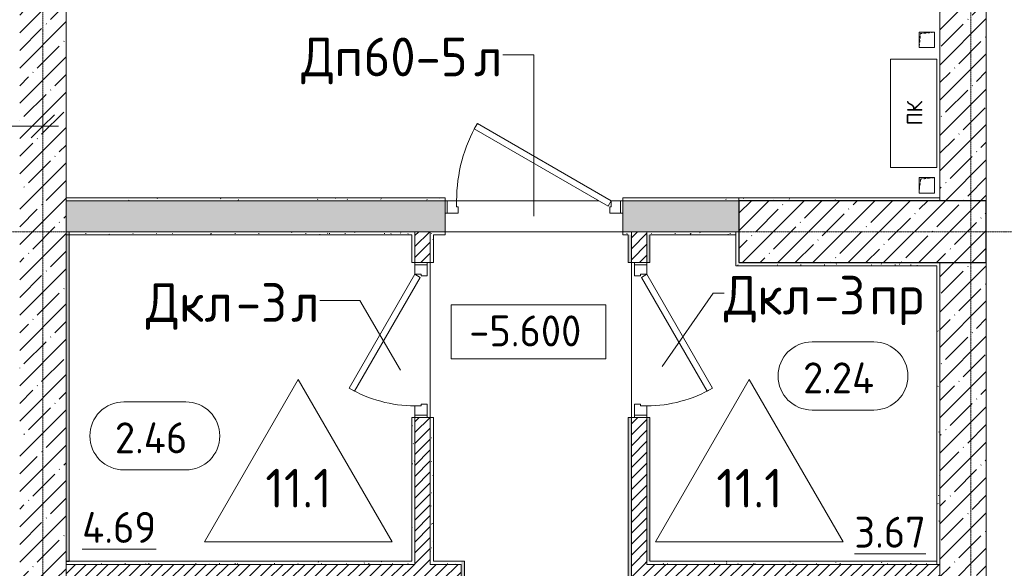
# Model space of a CAD drawing. Header units: millimetres. Extents: x 82112 to 162374, y -10965 to 131389.
# Tile 73 of 82: x 142220 to 148586, y 82875 to 86420. Entities that reach past the tile are written whole.
import ezdxf

# ---------------------------------------------------------------- set-up
doc = ezdxf.new("R2010")
doc.units = ezdxf.units.MM
doc.linetypes.add('3_ Штрих_ 1 х 1 мм', pattern=[2, 1, -1])
doc.linetypes.add('4_ Штрихпунктир_ 10 х 2 мм', pattern=[14, 10, -2, 0, -2])
for name, color, linetype, lineweight in [('A-ANNO-DIMS', 7, 'Continuous', 5), ('A-ANNO-DIMS-100', 7, 'Continuous', 5), ('A-ANNO-NOTE', 7, 'Continuous', 5), ('A-AREA-IDEN', 7, 'Continuous', 5), ('A-DETL-GENF', 7, 'Continuous', 13), ('A-DOOR', 7, 'Continuous', 13), ('A-DOOR-FRAM', 7, 'Continuous', 13), ('A-DOOR-IDEN', 7, 'Continuous', 5), ('A-FLOR', 7, 'Continuous', 13), ('A-FLOR-IDEN', 7, 'Continuous', 5), ('A-WALL', 7, 'Continuous', 13), ('A-WALL-PATT', 7, 'Continuous', 13), ('G-ANNO-DIMS', 7, 'Continuous', 5), ('I-WALL', 7, 'Continuous', 13), ('M-EQPM', 7, 'Continuous', 13), ('S-COLS', 7, 'Continuous', 25), ('S-GRID', 7, 'Continuous', 5)]:
    doc.layers.add(name, color=color, linetype=linetype, lineweight=lineweight)
doc.styles.add('GOST Common', font='GOST_Common.ttf', dxfattribs={"height": 100})
doc.styles.add('GOST Common_2', font='GOST_Common.ttf', dxfattribs={"height": 200})
doc.styles.add('GOST Common_3', font='GOST_Common.ttf', dxfattribs={"height": 250})
doc.dimstyles.new('2_мм', dxfattribs={"dimscale": 304.8, "dimtxt": 201.142999, "dimasz": 0.492126, "dimexe": 0.328084, "dimexo": 0.492126, "dimgap": 0, "dimtad": 1, "dimdec": 0, "dimdsep": 46, "dimtxsty": 'GOST Common_2', "dimblk1": 'OBLIQUE', "dimblk2": 'OBLIQUE', "dimsah": 1, "dimcen": 0.09, "dimdle": 0.328084, "dimadec": 5, "dimazin": 2, "dimtfac": 1, "dimtdec": 4, "dimtix": 1, "dimtmove": 1, "dimatfit": 3, "dimfxl": 1, "dimtvp": 1, "dimtolj": 1, "dimtzin": 0, "dimarcsym": 2})
pattern_1 = [(0, (0, 0), (203.2, 50.8), [3.353, -149.047, 3.353, -149.047, -812.8]), (0, (0, 0), (203.2, 50.8), [-304.8, 3.353, -301.447, 3.353, -149.047, -355.6]), (0, (0, 0), (203.2, 50.8), [-762, 3.353, -98.247, 3.353, -250.647]), (120, (76.2, 25.4), (-145.59409, 150.576362), [3.353, -149.047, 3.353, -149.047, -812.8]), (120, (76.2, 25.4), (-145.59409, 150.576362), [-304.8, 3.353, -301.447, 3.353, -149.047, -355.6]), (120, (76.2, 25.4), (-145.59409, 150.576362), [-762, 3.353, -98.247, 3.353, -250.647]), (240, (101.6, 127), (-57.60591, -201.376362), [3.353, -149.047, 3.353, -149.047, -812.8]), (240, (101.6, 127), (-57.60591, -201.376362), [-304.8, 3.353, -301.447, 3.353, -149.047, -355.6]), (240, (101.6, 127), (-57.60591, -201.376362), [-762, 3.353, -98.247, 3.353, -250.647])]
pattern_2 = [(45, (0, 0), (-114.04925, 114.04925), []), (45, (114.05, 0), (-114.04925, 114.04925), [201.612, -40.322, 3.353, -36.97])]
pattern_3 = [(45, (0, 0), (-35.355339, 35.355339), [])]

# ---------------------------------------------------------------- blocks, each defined once
blk = doc.blocks.new('Наметкина 10_РД_АР_П_Отделка_R21_rvt-1--01_Подвал_МП_часть В')
at = {"layer": 'A-WALL-PATT', "lineweight": 5}
h = blk.add_hatch(dxfattribs=at)
h.set_pattern_fill('FP_11', color=256, style=0, pattern_type=2)
h.set_pattern_definition(pattern_1)
h.paths.add_polyline_path([(146870, 85250), (146870, 85270), (146120, 85270), (146120, 85250)])
h.paths.add_polyline_path([(144970, 85250), (144970, 85270), (142520, 85270), (142520, 85250), (142969.5, 85250)])
h = blk.add_hatch(dxfattribs=at)
h.set_pattern_fill('FP_11', color=256, style=0, pattern_type=2)
h.set_pattern_definition(pattern_1)
h.paths.add_polyline_path([(146870, 85250), (148170, 85250), (148170, 85270), (146870, 85270)])
h = blk.add_hatch(dxfattribs=at)
h.set_pattern_fill('FP_11', color=256, style=0, pattern_type=2)
h.set_pattern_definition(pattern_1)
h.paths.add_polyline_path([(142540, 78700), (142540, 80880), (142520, 80880), (142520, 78700)])
h.paths.add_polyline_path([(142520, 81020), (142540, 81020), (142540, 82780), (142520, 82780), (142520, 82730.1)])
h.paths.add_polyline_path([(142540, 82920), (142540, 85050), (142520, 85050), (142520, 82920)])
h = blk.add_hatch(dxfattribs=at)
h.set_pattern_fill('FP_11', color=256, style=0, pattern_type=2)
h.set_pattern_definition(pattern_1)
h.paths.add_polyline_path([(144755, 85030), (144755, 85050), (142520, 85050), (142520, 85030), (142969.5, 85030)])
h = blk.add_hatch(dxfattribs=at)
h.set_pattern_fill('FP_11', color=256, style=0, pattern_type=2)
h.set_pattern_definition(pattern_1)
h.paths.add_polyline_path([(144775, 82900), (144775, 83850), (144755, 83850), (144755, 82900)])
h.paths.add_polyline_path([(144755, 84850), (144775, 84850), (144775, 85050), (144755, 85050), (144755, 84990.4)])
h = blk.add_hatch(dxfattribs=at)
h.set_pattern_fill('FP_11', color=256, style=0, pattern_type=2)
h.set_pattern_definition(pattern_1)
h.paths.add_polyline_path([(146175, 85030), (146175, 85050), (146120, 85050), (146120, 85030), (146155, 85030)])
h.paths.add_polyline_path([(144970, 85030), (144970, 85050), (144875, 85050), (144875, 85030), (144895, 85030)])
h = blk.add_hatch(dxfattribs=at)
h.set_pattern_fill('FP_11', color=256, style=0, pattern_type=2)
h.set_pattern_definition(pattern_1)
h.paths.add_polyline_path([(144895, 82920), (144895, 83850), (144875, 83850), (144875, 82920)])
h.paths.add_polyline_path([(144895, 84850), (144895, 85030), (144875, 85030), (144875, 84850)])
h = blk.add_hatch(dxfattribs=at)
h.set_pattern_fill('FP_11', color=256, style=0, pattern_type=2)
h.set_pattern_definition(pattern_1)
h.paths.add_polyline_path([(146155, 60520), (146175, 60520), (146175, 60743), (146172.8, 60737.7), (146172.8, 60702.5), (146171.5, 60699.3), (146168.3, 60698), (146165, 60698), (146165, 60750), (146155, 60750), (146155, 60647.1)])
h.paths.add_polyline_path([(146175, 61750), (146175, 62600), (146155, 62600), (146155, 61750)])
h.paths.add_polyline_path([(146175, 63600), (146175, 64450), (146155, 64450), (146155, 63600)])
h.paths.add_polyline_path([(146155, 65450), (146175, 65450), (146175, 67300), (146155, 67300), (146155, 66908.2)])
h.paths.add_polyline_path([(146175, 68300), (146175, 69350), (146155, 69350), (146155, 68300)])
h.paths.add_polyline_path([(146175, 70350), (146175, 71390), (146155, 71390), (146155, 70350)])
h.paths.add_polyline_path([(146175, 72390), (146175, 73100), (146155, 73100), (146155, 72390)])
h.paths.add_polyline_path([(146175, 74100), (146175, 74650), (146155, 74650), (146155, 74100)])
h.paths.add_polyline_path([(146155, 75650), (146175, 75650), (146175, 76900), (146155, 76900), (146155, 75949.3)])
h.paths.add_polyline_path([(146175, 77900), (146175, 78550), (146155, 78550), (146155, 77900)])
h.paths.add_polyline_path([(146155, 78580), (146175, 78580), (146175, 79599.8), (146155, 79599.8), (146155, 78774.6)])
h.paths.add_polyline_path([(146175, 80599.8), (146175, 81200), (146155, 81200), (146155, 80599.8)])
h.paths.add_polyline_path([(146155, 82200), (146175, 82200), (146175, 83850), (146155, 83850), (146155, 82730.1)])
h.paths.add_polyline_path([(146155, 84850), (146175, 84850), (146175, 85030), (146155, 85030), (146155, 84990.4)])
h = blk.add_hatch(dxfattribs=at)
h.set_pattern_fill('FP_11', color=256, style=0, pattern_type=2)
h.set_pattern_definition(pattern_1)
h.paths.add_polyline_path([(146850, 85030), (146850, 85050), (146275, 85050), (146275, 85030), (146295, 85030)])
h = blk.add_hatch(dxfattribs=at)
h.set_pattern_fill('FP_11', color=256, style=0, pattern_type=2)
h.set_pattern_definition(pattern_1)
h.paths.add_polyline_path([(146275, 60520), (146295, 60520), (146295, 60750), (146285, 60750), (146285, 60698), (146279.4, 60698.9), (146278.5, 60699.3), (146277.2, 60702.5), (146277.2, 60737.7), (146275, 60743), (146275, 60698)])
h.paths.add_polyline_path([(146275, 61750), (146295, 61750), (146295, 62100), (146275, 62100)])
h.paths.add_polyline_path([(146295, 62220), (146295, 62600), (146275, 62600), (146275, 62220)])
h.paths.add_polyline_path([(146295, 63600), (146295, 63950), (146275, 63950), (146275, 63600)])
h.paths.add_polyline_path([(146295, 64070), (146295, 64450), (146275, 64450), (146275, 64070)])
h.paths.add_polyline_path([(146295, 65450), (146295, 65800), (146275, 65800), (146275, 65450)])
h.paths.add_polyline_path([(146275, 65920), (146295, 65920), (146295, 67300), (146275, 67300), (146275, 66908.2)])
h.paths.add_polyline_path([(146275, 68300), (146295, 68300), (146295, 68350), (146275, 68350)])
h.paths.add_polyline_path([(146295, 68470), (146295, 69350), (146275, 69350), (146275, 68470)])
h.paths.add_polyline_path([(146275, 70350), (146295, 70350), (146295, 70990), (146275, 70990)])
h.paths.add_polyline_path([(146295, 71090), (146295, 71390), (146275, 71390), (146275, 71090)])
h.paths.add_polyline_path([(146275, 72390), (146295, 72390), (146295, 72750), (146275, 72750), (146275, 72558.9)])
h.paths.add_polyline_path([(146275, 72850), (146295, 72850), (146295, 73100), (146275, 73100)])
h.paths.add_polyline_path([(146275, 74100), (146295, 74100), (146295, 74500), (146275, 74500)])
h.paths.add_polyline_path([(146275, 74600), (146295, 74600), (146295, 74650), (146275, 74650)])
h.paths.add_polyline_path([(146275, 75650), (146295, 75650), (146295, 76550), (146275, 76550), (146275, 75949.3)])
h.paths.add_polyline_path([(146275, 76650), (146295, 76650), (146295, 76900), (146275, 76900)])
h.paths.add_polyline_path([(146275, 77900), (146295, 77900), (146295, 78550), (146275, 78550), (146275, 78209.6)])
h.paths.add_polyline_path([(146295, 78720), (146295, 79599.8), (146275, 79599.8), (146275, 78720), (146277.7, 78720)])
h.paths.add_polyline_path([(146275, 80599.8), (146295, 80599.8), (146295, 80900), (146275, 80900)])
h.paths.add_polyline_path([(146275, 81020), (146295, 81020), (146295, 81200), (146275, 81200), (146275, 81034.9)])
h.paths.add_polyline_path([(146275, 82200), (146295, 82200), (146295, 82800), (146275, 82800), (146275, 82730.1)])
h.paths.add_polyline_path([(146275, 82920), (146295, 82920), (146295, 83850), (146275, 83850)])
h.paths.add_polyline_path([(146295, 84850), (146295, 85030), (146275, 85030), (146275, 84850)])
h = blk.add_hatch(dxfattribs=at)
h.set_pattern_fill('FP_11', color=256, style=0, pattern_type=2)
h.set_pattern_definition(pattern_1)
h.paths.add_polyline_path([(146870, 84830), (146870, 85050), (146850, 85050), (146850, 84830)])
h = blk.add_hatch(dxfattribs=at)
h.set_pattern_fill('FP_11', color=256, style=0, pattern_type=2)
h.set_pattern_definition(pattern_1)
h.paths.add_polyline_path([(148150, 84830), (148170, 84830), (148170, 84850), (146870, 84850), (146870, 84830), (147041.1, 84830)])
h = blk.add_hatch(dxfattribs=at)
h.set_pattern_fill('FP_11', color=256, style=0, pattern_type=2)
h.set_pattern_definition(pattern_1)
h.paths.add_polyline_path([(148170, 81199.8), (148170, 82800), (148150, 82800), (148150, 81200)])
h.paths.add_polyline_path([(148170, 82900), (148170, 84830), (148150, 84830), (148150, 82900)])
h = blk.add_hatch(dxfattribs=at)
h.set_pattern_fill('FP_11', color=256, style=0, pattern_type=2)
h.set_pattern_definition(pattern_1)
h.paths.add_polyline_path([(144755, 82900), (144755, 82920), (142520, 82920), (142520, 82900), (142969.5, 82900)])
h = blk.add_hatch(dxfattribs=at)
h.set_pattern_fill('FP_11', color=256, style=0, pattern_type=2)
h.set_pattern_definition(pattern_1)
h.paths.add_polyline_path([(145075, 82900), (145075, 82920), (144875, 82920), (144875, 82900), (145005.3, 82900)])
h = blk.add_hatch(dxfattribs=at)
h.set_pattern_fill('FP_11', color=256, style=0, pattern_type=2)
h.set_pattern_definition(pattern_1)
h.paths.add_polyline_path([(145075, 62080), (145095, 62080), (145095, 62600), (145075, 62600), (145075, 62100)])
h.paths.add_polyline_path([(145075, 63600), (145095, 63600), (145095, 64450), (145075, 64450)])
h.paths.add_polyline_path([(145095, 65450), (145095, 67300), (145075, 67300), (145075, 65450)])
h.paths.add_polyline_path([(145075, 68300), (145095, 68300), (145095, 69350), (145075, 69350), (145075, 69168.4)])
h.paths.add_polyline_path([(145095, 70350), (145095, 71390), (145075, 71390), (145075, 70350)])
h.paths.add_polyline_path([(145095, 72390), (145095, 73100), (145075, 73100), (145075, 72390)])
h.paths.add_polyline_path([(145095, 74100), (145095, 74650), (145075, 74650), (145075, 74100)])
h.paths.add_polyline_path([(145075, 75650), (145095, 75650), (145095, 76900), (145075, 76900), (145075, 75949.3)])
h.paths.add_polyline_path([(145075, 77900), (145095, 77900), (145095, 78550), (145075, 78550), (145075, 78209.6)])
h.paths.add_polyline_path([(145075, 78580), (145095, 78580), (145095, 79600), (145075, 79600), (145075, 78600)])
h.paths.add_polyline_path([(145095, 80600), (145095, 81200), (145075, 81200), (145075, 80600)])
h.paths.add_polyline_path([(145095, 82200), (145095, 82920), (145075, 82920), (145075, 82200)])
h = blk.add_hatch(dxfattribs=at)
h.set_pattern_fill('FP_11', color=256, style=0, pattern_type=2)
h.set_pattern_definition(pattern_1)
h.paths.add_polyline_path([(148150, 82900), (148150, 82920), (146275, 82920), (146275, 82900), (147041.1, 82900)])
at = {"layer": 'A-WALL'}
for p, q in [((144970, 85270), (142520, 85270)), ((142520, 85270), (142520, 85250)), ((142520, 85250), (144970, 85250)), ((144970, 85250), (144970, 85270)), ((146870, 85270), (146120, 85270)), ((146120, 85270), (146120, 85250)), ((146120, 85250), (146870, 85250)), ((146870, 85250), (146870, 85270)), ((148170, 85270), (146870, 85270)), ((146870, 85270), (146870, 85250)), ((146870, 85250), (148170, 85250)), ((148170, 85250), (148170, 85270)), ((142520, 85050), (142520, 82920)), ((142540, 85050), (142520, 85050)), ((144755, 85050), (142520, 85050)), ((142520, 85050), (142520, 85030)), ((142520, 85030), (144755, 85030)), ((142540, 82920), (142540, 85050)), ((144775, 85050), (144755, 85050)), ((144755, 85030), (144755, 84850)), ((144775, 84850), (144775, 85050)), ((144970, 85050), (144875, 85050)), ((144875, 85050), (144875, 85030)), ((144875, 85030), (144875, 84850)), ((144895, 84850), (144895, 85030)), ((144895, 85030), (144970, 85030)), ((144970, 85030), (144970, 85050)), ((146175, 85050), (146120, 85050)), ((146120, 85050), (146120, 85030)), ((146120, 85030), (146155, 85030)), ((146155, 85030), (146155, 84850)), ((146175, 85030), (146175, 85050)), ((146175, 84850), (146175, 85030)), ((146850, 85050), (146275, 85050)), ((146275, 85050), (146275, 85030)), ((146275, 85030), (146275, 84850)), ((146295, 85030), (146850, 85030)), ((146295, 84850), (146295, 85030)), ((146850, 85030), (146850, 85050)), ((146870, 85050), (146850, 85050)), ((146850, 85050), (146850, 84830)), ((146870, 84850), (146870, 85050)), ((144755, 84850), (144775, 84850)), ((144875, 84850), (144895, 84850)), ((146155, 84850), (146175, 84850)), ((146275, 84850), (146295, 84850)), ((146850, 84830), (146870, 84830)), ((148170, 84850), (146870, 84850)), ((146870, 84830), (148150, 84830)), ((148150, 84830), (148150, 82900)), ((148170, 84830), (148170, 84850)), ((148170, 82900), (148170, 84830)), ((144775, 83850), (144755, 83850)), ((144755, 83850), (144755, 82920)), ((144775, 82900), (144775, 83850)), ((144875, 83850), (144875, 82920)), ((144895, 83850), (144875, 83850)), ((144895, 82920), (144895, 83850)), ((146175, 83850), (146155, 83850)), ((146155, 83850), (146155, 82200)), ((146175, 82200), (146175, 83850)), ((146295, 83850), (146275, 83850)), ((146275, 83850), (146275, 82920)), ((146295, 82920), (146295, 83850)), ((142520, 82920), (142520, 82900)), ((142520, 82900), (144755, 82900)), ((144755, 82920), (142540, 82920)), ((144755, 82900), (144775, 82900)), ((144875, 82920), (144875, 82900)), ((144875, 82900), (145075, 82900)), ((145075, 82920), (144895, 82920)), ((145095, 82920), (145075, 82920)), ((145075, 82900), (145075, 82200)), ((145095, 82200), (145095, 82920)), ((146275, 82920), (146275, 82900)), ((146275, 82900), (148150, 82900)), ((148150, 82920), (146295, 82920)), ((148150, 82900), (148150, 82920)), ((148150, 82900), (148170, 82900))]:
    blk.add_line(p, q, dxfattribs=at)
at = {"layer": 'A-WALL', "lineweight": 25}
blk.add_line((142520, 82920), (142540, 82920), dxfattribs=at)
blk = doc.blocks.new('АР_Дверь однопольная - 1000х2100h_850__Кладовая-4751204--01_Подвал_МП_часть В')
at = {"layer": 'A-DOOR'}
for p, q in [((-311.1, 475), (-331.1, 440.4)), ((425, 50), (-311.1, 475)), ((-331.1, 440.4), (405, 15.4)), ((405, 15.4), (425, 50))]:
    blk.add_line(p, q, dxfattribs=at)
at = {"layer": 'A-DOOR', "lineweight": 5}
blk.add_arc((425, 50), 850, 150, 180, dxfattribs=at)
at = {"layer": 'A-DOOR-FRAM'}
for p, q in [((-485, 50), (-500, 50)), ((-425, 50), (-485, 50)), ((-485, 50), (-485, -30)), ((-425, 10), (-425, 50)), ((-415, 10), (-425, 10)), ((-415, -30), (-415, 10)), ((425, 10), (415, 10)), ((415, 10), (415, -30)), ((485, 50), (425, 50)), ((425, 50), (425, 10)), ((485, -30), (485, 50)), ((485, 50), (500, 50)), ((-485, -30), (-500, -30)), ((-485, -30), (-415, -30)), ((415, -30), (485, -30)), ((485, -30), (500, -30))]:
    blk.add_line(p, q, dxfattribs=at)
blk = doc.blocks.new('АР_Дверь однопольная - 1000х2100h_850__Кладовая-4751203--01_Подвал_МП_часть В')
at = {"layer": 'A-DOOR'}
for p, q in [((311.1, 475), (-425, 50)), ((331.1, 440.4), (311.1, 475)), ((-405, 15.4), (331.1, 440.4)), ((-425, 50), (-405, 15.4))]:
    blk.add_line(p, q, dxfattribs=at)
at = {"layer": 'A-DOOR', "lineweight": 5}
blk.add_arc((-425, 50), 850, 360, 30, dxfattribs=at)
at = {"layer": 'A-DOOR-FRAM'}
for p, q in [((-485, 50), (-500, 50)), ((-425, 50), (-485, 50)), ((-485, 50), (-485, -30)), ((-425, 10), (-425, 50)), ((-415, 10), (-425, 10)), ((-415, -30), (-415, 10)), ((425, 10), (415, 10)), ((415, 10), (415, -30)), ((485, 50), (425, 50)), ((425, 50), (425, 10)), ((485, -30), (485, 50)), ((485, 50), (500, 50)), ((-485, -30), (-500, -30)), ((-485, -30), (-415, -30)), ((415, -30), (485, -30)), ((485, -30), (500, -30))]:
    blk.add_line(p, q, dxfattribs=at)
blk = doc.blocks.new('АР_Дверь однопольная - 1150х2100h_кл_ коридор-4843482--01_Подвал_МП_часть В')
at = {"layer": 'A-DOOR'}
for p, q in [((-366, 600), (-386, 565.4)), ((500, 100), (-366, 600)), ((-386, 565.4), (480, 65.4)), ((480, 65.4), (500, 100))]:
    blk.add_line(p, q, dxfattribs=at)
at = {"layer": 'A-DOOR', "lineweight": 5}
blk.add_arc((500, 100), 1000, 150, 180, dxfattribs=at)
at = {"layer": 'A-DOOR-FRAM'}
for p, q in [((-560, 100), (-575, 100)), ((-500, 100), (-560, 100)), ((-560, 100), (-560, 20)), ((-500, 60), (-500, 100)), ((560, 100), (500, 100)), ((500, 100), (500, 60)), ((560, 20), (560, 100)), ((560, 100), (575, 100)), ((-560, 20), (-575, 20)), ((-560, 20), (-490, 20)), ((-490, 60), (-500, 60)), ((-490, 20), (-490, 60)), ((500, 60), (490, 60)), ((490, 60), (490, 20)), ((490, 20), (560, 20)), ((560, 20), (575, 20))]:
    blk.add_line(p, q, dxfattribs=at)
blk = doc.blocks.new('АР_Канал вертикальный прямоугольный - ПК-3237398--01_Подвал_МП_часть В')
at = {"layer": 'A-DETL-GENF', "linetype": '3_ Штрих_ 1 х 1 мм'}
for p, q in [((350, 150), (-350, 150)), ((-350, 150), (-350, -150)), ((350, -150), (350, 150)), ((-350, -150), (350, -150))]:
    blk.add_line(p, q, dxfattribs=at)
at = {"layer": 'M-EQPM'}
for p, q in [((-350, -150), (-350, 150)), ((-350, 150), (350, 150)), ((350, 150), (350, -150)), ((350, -150), (-350, -150))]:
    blk.add_line(p, q, dxfattribs=at)
blk = doc.blocks.new('АР_Канал вертикальный прямоугольный - АПТ-5436538--01_Подвал_МП_часть В')
at = {"layer": 'A-DETL-GENF'}
blk.add_hatch(color=256, dxfattribs=at).paths.add_polyline_path([(-50, -50), (-40, 40), (50, 50), (-50, 50)])
at = {"layer": 'A-DETL-GENF', "linetype": '3_ Штрих_ 1 х 1 мм'}
for p, q in [((50, 50), (-50, 50)), ((-50, 50), (-50, -50)), ((50, 50), (-50, 50)), ((-50, 50), (-50, -50)), ((-50, -50), (-40, 40)), ((-50, -50), (-40, 40)), ((-40, 40), (50, 50)), ((-40, 40), (50, 50)), ((50, -50), (50, 50)), ((-50, -50), (50, -50))]:
    blk.add_line(p, q, dxfattribs=at)
at = {"layer": 'M-EQPM'}
for p, q in [((-50, -50), (-50, 50)), ((-50, 50), (50, 50)), ((50, 50), (50, -50)), ((50, -50), (-50, -50))]:
    blk.add_line(p, q, dxfattribs=at)
blk = doc.blocks.new('Марка помещения _Номер_ - 2 мм-68851--01_Подвал_МП_часть В')
at = {"layer": 'A-AREA-IDEN'}
for p, q in [((-2.027, 2.21), (1.973, 2.21)), ((-2.027, -2.19), (1.973, -2.19))]:
    blk.add_line(p, q, dxfattribs=at)
for centre, start, end in [((-2.027, 0.01), 90, 270), ((1.973, 0.01), 270, 90)]:
    blk.add_arc(centre, 2.2, start, end, dxfattribs=at)
blk = doc.blocks.new('Марка полов - Марка полов-4106608--01_Подвал_МП_часть В')
at = {"layer": 'A-FLOR-IDEN'}
for p, q in [((0, 7), (-6.062, -3.5)), ((6.062, -3.5), (0, 7)), ((-6.062, -3.5), (6.062, -3.5))]:
    blk.add_line(p, q, dxfattribs=at)
blk = doc.blocks.new('Высотные отметки - Frame_2-749557--01_Подвал_МП_часть В')
at = {"layer": 'G-ANNO-DIMS'}
for p, q in [((-5, 3.5), (-5, 0)), ((5, 3.5), (-5, 3.5)), ((5, 0), (5, 3.5)), ((-5, 0), (5, 0))]:
    blk.add_line(p, q, dxfattribs=at)
blk = doc.blocks.new('DIMBLOCK217--01_Подвал_МП_часть В')
at = {"layer": 'A-ANNO-DIMS-100', "transparency": 16777216}
for p, q in [((141995, 85500), (141995, 85831.1)), ((142370, 85687.1), (142370, 85831.1)), ((141749.8, 85731.1), (142269.1, 85731.1)), ((141995, 85731.1), (142470, 85731.1)), ((141995, 85731.1), (141995, 85500)), ((142269.1, 85731.1), (142182.5, 85731.1)), ((142370, 85731.1), (142370, 85687.1))]:
    blk.add_line(p, q, dxfattribs=at)
at = {"layer": 'A-ANNO-DIMS-100', "lineweight": 25, "transparency": 16777216}
for p, q in [((141995, 85731.1), (142070, 85806.1)), ((142370, 85731.1), (142445, 85806.1)), ((141995, 85731.1), (141920, 85656.1)), ((142370, 85731.1), (142295, 85656.1))]:
    blk.add_line(p, q, dxfattribs=at)
at = {"layer": 'A-ANNO-DIMS-100', "color": 0, "transparency": 16777216, "insert": (141749.8, 85992.4), "char_height": 200, "width": 503.198, "attachment_point": 1, "line_spacing_factor": 1.022761, "style": 'GOST Common_2'}
blk.add_mtext('375', dxfattribs=at)
blk = doc.blocks.new('_Oblique')
at = {"color": 0, "linetype": 'ByBlock', "lineweight": -2}
blk.add_line((-0.5, -0.5), (0.5, 0.5), dxfattribs=at)

msp = doc.modelspace()

# ---------------------------------------------------------------- hatches: boundary and pattern name
at = {"layer": 'A-WALL-PATT', "lineweight": 5}
h = msp.add_hatch(dxfattribs=at)
h.set_pattern_fill('FP_1', color=256, style=0, pattern_type=2)
h.set_pattern_definition(pattern_2)
h.paths.add_polyline_path([(142220, 80599.862836), (142520, 80599.862836), (142520, 94550), (142220, 94550), (142220, 82730.12045)])
h = msp.add_hatch(dxfattribs=at)
h.set_pattern_fill('FP_1', color=256, style=0, pattern_type=2)
h.set_pattern_definition(pattern_2)
h.paths.add_polyline_path([(148470, 85250), (148470, 89800), (148170, 89800), (148170, 85250)])
h = msp.add_hatch(dxfattribs=at)
h.set_pattern_fill('FP_5', color=256, style=0, pattern_type=2)
h.set_pattern_definition([(135, (150.28, 188.64), (-282.84271, 3e-14), [5, -395]), (135, (174.9, 237.36), (-282.84271, 3e-14), [5, -395]), (135, (211.96, 236.53), (-282.84271, 3e-14), [5, -395]), (135, (114.96, 223.96), (-282.84271, 3e-14), [5, -395]), (135, (77.54, 223.96), (-282.84271, 3e-14), [5, -395]), (135, (57.44, 184.52), (-282.84271, 3e-14), [5, -395]), (135, (66.21, 142.9), (-282.84271, 3e-14), [5, -395]), (135, (107.33, 161), (-282.84271, 3e-14), [5, -395]), (135, (99.08, 130.94), (-282.84271, 3e-14), [5, -395]), (135, (22.6, 136.46), (-282.84271, 3e-14), [5, -395]), (135, (21.16, 168.08), (-282.84271, 3e-14), [5, -395]), (135, (46.13, 96.12), (-282.84271, 3e-14), [5, -395]), (135, (3.54, 74.6), (-282.84271, 3e-14), [5, -395]), (135, (40.3, 47.56), (-282.84271, 3e-14), [5, -395]), (135, (39.77, 18.47), (-282.84271, 3e-14), [5, -395]), (135, (76.94, 37.28), (-282.84271, 3e-14), [5, -395]), (135, (114.18, 62.4), (-282.84271, 3e-14), [5, -395]), (135, (139.87, 90.2), (-282.84271, 3e-14), [5, -395]), (135, (141.44, 15.82), (-282.84271, 3e-14), [5, -395]), (135, (188.69, 26.73), (-282.84271, 3e-14), [5, -395]), (135, (176.14, 51.36), (-282.84271, 3e-14), [5, -395]), (135, (177.03, 0), (-282.84271, 3e-14), [5, -395]), (135, (276.61, 8.22), (-282.84271, 3e-14), [5, -395]), (135, (271.19, 31.72), (-282.84271, 3e-14), [5, -395]), (135, (268.29, 119.65), (-282.84271, 3e-14), [5, -395]), (135, (237.92, 101.95), (-282.84271, 3e-14), [5, -395]), (135, (237.92, 158.27), (-282.84271, 3e-14), [5, -395]), (135, (260.4, 204.35), (-282.84271, 3e-14), [5, -395]), (135, (275.54, 235.4), (-282.84271, 3e-14), [5, -395]), (135, (117.62, 268.96), (-282.84271, 3e-14), [5, -395]), (135, (203.62, 273.83), (-282.84271, 3e-14), [5, -395]), (135, (47.24, 279.3), (-282.84271, 3e-14), [5, -395]), (135, (23.2, 266.16), (-282.84271, 3e-14), [5, -395]), (135, (42.78, 232.52), (-282.84271, 3e-14), [5, -395]), (135, (177.76, 90.57), (-282.84271, 3e-14), [5, -395]), (135, (181.12, 121.8), (-282.84271, 3e-14), [5, -395]), (135, (206.73, 172.06), (-282.84271, 3e-14), [5, -395]), (135, (143.14, 136.62), (-282.84271, 3e-14), [5, -395]), (135, (211.51, 131.86), (-282.84271, 3e-14), [5, -395]), (135, (81.47, 95.1), (-282.84271, 3e-14), [5, -395]), (135, (235.13, 60.46), (-282.84271, 3e-14), [5, -395]), (135, (242.24, 4.89), (-282.84271, 3e-14), [5, -395]), (45, (0, 106.07), (-282.84271, 0), []), (45, (106.07, 0), (-282.84271, 0), []), (45, (176.78, 0), (-282.84271, 0), []), (45, (0, 176.78), (-282.84271, 0), [])])
h.paths.add_polyline_path([(144970, 85050), (144970, 85250), (142520, 85250), (142520, 85050), (142969.480757, 85050)])
h.paths.add_polyline_path([(146870, 85050), (146870, 85250), (146120, 85250), (146120, 85050)])
h = msp.add_hatch(dxfattribs=at)
h.set_pattern_fill('FP_6', color=256, style=0, pattern_type=2)
h.set_pattern_definition(pattern_3)
h.paths.add_polyline_path([(144875, 82900), (144875, 83850), (144775, 83850), (144775, 82900)])
h.paths.add_polyline_path([(144875, 84850), (144875, 85050), (144775, 85050), (144775, 84850)])
h = msp.add_hatch(dxfattribs=at)
h.set_pattern_fill('FP_6', color=256, style=0, pattern_type=2)
h.set_pattern_definition(pattern_3)
h.paths.add_polyline_path([(146275, 82900), (146275, 83850), (146175, 83850), (146175, 82900)])
h.paths.add_polyline_path([(146275, 84850), (146275, 85050), (146175, 85050), (146175, 84850)])
h = msp.add_hatch(dxfattribs=at)
h.set_pattern_fill('FP_1', color=256, style=0, pattern_type=2)
h.set_pattern_definition(pattern_2)
h.paths.add_polyline_path([(148470, 81200), (148470, 84850), (148170, 84850), (148170, 81200)])
h = msp.add_hatch(dxfattribs=at)
h.set_pattern_fill('FP_6', color=256, style=0, pattern_type=2)
h.set_pattern_definition(pattern_3)
h.paths.add_polyline_path([(145075, 82800), (145075, 82900), (142520, 82900), (142520, 82800), (145005.290673, 82800)])
h = msp.add_hatch(dxfattribs=at)
h.set_pattern_fill('FP_6', color=256, style=0, pattern_type=2)
h.set_pattern_definition(pattern_3)
h.paths.add_polyline_path([(148170, 82800), (148170, 82900), (146175, 82900), (146175, 82800), (147041.100588, 82800)])
at = {"layer": 'S-COLS', "lineweight": 5}
h = msp.add_hatch(dxfattribs=at)
h.set_pattern_fill('FP_1', color=256, style=0, pattern_type=2)
h.set_pattern_definition(pattern_2)
h.paths.add_polyline_path([(148470, 84850), (148470, 85250), (146870, 85250), (146870, 84850), (147041.100588, 84850)])

# ---------------------------------------------------------------- linework, layer by layer
at = {"layer": 'A-DOOR-IDEN'}
for p, q in [((145545, 86193.334605), (145343.184011, 86193.334605)), ((145545, 85150), (145545, 86193.334605)), ((146373.473612, 84179.842648), (146704.199698, 84653.470337)), ((146704.199698, 84653.470337), (146774.782346, 84653.470337)), ((144418.446816, 84606.475967), (144161.206884, 84606.475967)), ((144681.932374, 84154.391988), (144418.446816, 84606.475967))]:
    msp.add_line(p, q, dxfattribs=at)
at = {"layer": 'A-FLOR'}
for p, q in [((144985, 85250), (144970, 85250)), ((146120, 85250), (146105, 85250)), ((144875, 83850), (144875, 84850)), ((146175, 84850), (146175, 83850))]:
    msp.add_line(p, q, dxfattribs=at)
at = {"layer": 'A-WALL'}
for p, q in [((142520, 78700), (142520, 94550)), ((148170, 89800), (148170, 85250)), ((148470, 85250), (148470, 89800)), ((148170, 85250), (148470, 85250)), ((148170, 84850), (148170, 81200)), ((148470, 84850), (148170, 84850)), ((148470, 81200), (148470, 84850))]:
    msp.add_line(p, q, dxfattribs=at)
at = {"layer": 'I-WALL'}
for p, q in [((144970, 85250), (142520, 85250)), ((144970, 85050), (144970, 85250)), ((145045, 85250), (145965, 85250)), ((146870, 85250), (146120, 85250)), ((146120, 85250), (146120, 85050)), ((146870, 85050), (146870, 85250)), ((142520, 85050), (146870, 85050)), ((144775, 85050), (144775, 84850)), ((144875, 84850), (144875, 85050)), ((146175, 85050), (146175, 84850)), ((146275, 84850), (146275, 85050)), ((144775, 84850), (144875, 84850)), ((146175, 84850), (146275, 84850)), ((144775, 83850), (144775, 82900)), ((144875, 83850), (144775, 83850)), ((144875, 82900), (144875, 83850)), ((146175, 83850), (146175, 82200)), ((146275, 83850), (146175, 83850)), ((146275, 82900), (146275, 83850)), ((144775, 82900), (142520, 82900)), ((145075, 82900), (144875, 82900)), ((145075, 82200), (145075, 82900)), ((148170, 82900), (146275, 82900))]:
    msp.add_line(p, q, dxfattribs=at)
at = {"layer": 'S-COLS'}
for p, q in [((148470, 85250), (146870, 85250)), ((146870, 85250), (146870, 84850)), ((148470, 84850), (148470, 85250)), ((146870, 84850), (148470, 84850))]:
    msp.add_line(p, q, dxfattribs=at)
at = {"layer": 'S-GRID', "linetype": '4_ Штрихпунктир_ 10 х 2 мм'}
for p, q in [((148370, 52488.487293), (148370, 130388.42805)), ((142370, 80104.964717), (142370, 129588.42805)), ((151972.716503, 85050), (87000, 85050))]:
    msp.add_line(p, q, dxfattribs=at)

# ---------------------------------------------------------------- block references
at = {"lineweight": 5}
msp.add_blockref('Наметкина 10_РД_АР_П_Отделка_R21_rvt-1--01_Подвал_МП_часть В', (0, 0), dxfattribs=at)
at = {"layer": 'A-AREA-IDEN', "xscale": 99.99999999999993, "yscale": 99.99999999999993, "zscale": 99.99999999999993}
for p in [(147545.920488, 84116.817834), (143096.577825, 83729.334458)]:
    msp.add_blockref('Марка помещения _Номер_ - 2 мм-68851--01_Подвал_МП_часть В', p, dxfattribs=at)
at = {"layer": 'A-DOOR'}
msp.add_blockref('АР_Дверь однопольная - 1150х2100h_кл_ коридор-4843482--01_Подвал_МП_часть В', (145545, 85150), dxfattribs=at)
for name, p, rotation in [('АР_Дверь однопольная - 1000х2100h_850__Кладовая-4751204--01_Подвал_МП_часть В', (144825, 84350), 90), ('АР_Дверь однопольная - 1000х2100h_850__Кладовая-4751203--01_Подвал_МП_часть В', (146225, 84350), 270)]:
    msp.add_blockref(name, p, dxfattribs=dict(at, rotation=rotation))
at = {"layer": 'A-FLOR-IDEN', "xscale": 99.99999999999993, "yscale": 99.99999999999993, "zscale": 99.99999999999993}
for p in [(144021.477665, 83395.906836), (146937.386401, 83395.906836)]:
    msp.add_blockref('Марка полов - Марка полов-4106608--01_Подвал_МП_часть В', p, dxfattribs=at)
at = {"layer": 'G-ANNO-DIMS', "xscale": 99.99999999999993, "yscale": 99.99999999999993, "zscale": 99.99999999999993}
msp.add_blockref('Высотные отметки - Frame_2-749557--01_Подвал_МП_часть В', (145508.783194, 84227.62391), dxfattribs=at)
at = {"layer": 'M-EQPM'}
for p in [(148085, 86290), (148085, 85350)]:
    msp.add_blockref('АР_Канал вертикальный прямоугольный - АПТ-5436538--01_Подвал_МП_часть В', p, dxfattribs=at)
at = {"layer": 'M-EQPM', "rotation": 90.00000000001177}
msp.add_blockref('АР_Канал вертикальный прямоугольный - ПК-3237398--01_Подвал_МП_часть В', (148000, 85814.642376), dxfattribs=at)

# ---------------------------------------------------------------- texts
at = {"layer": 'A-ANNO-NOTE', "insert": (147956.390264, 85737.04912), "char_height": 100, "width": 192.405, "attachment_point": 1, "rotation": 90, "style": 'GOST Common'}
msp.add_mtext('ПК', dxfattribs=at)
at = {"layer": 'A-AREA-IDEN', "char_height": 200, "attachment_point": 1, "style": 'GOST Common_2'}
for s, insert, width in [('2.24', (147284.906291, 84205.561016), 625.31625), ('2.46', (142835.563628, 83818.07764), 625.31625), ('\\L4.69', (142623.909075, 83239.266692), 625.31625), ('\\L3.67', (147616.5934, 83208.353825), 593.24875)]:
    msp.add_mtext(s, dxfattribs=dict(at, insert=insert, width=width))
at = {"layer": 'A-DOOR-IDEN', "char_height": 250, "attachment_point": 1, "style": 'GOST Common_3'}
for s, insert, width in [('Дп', (144040.184011, 86304.261689), 489.029375), ('60-5', (144443.673595, 86304.261689), 865.8225), ('\\fGOST Common|b0|i0|c204|p34|;л', (145158.048595, 86304.261689), 216.455625), ('Дкл', (146774.782346, 84764.39742), 705.485), ('-3', (147356.865679, 84764.39742), 432.91125), ('Дкл', (143036.206884, 84717.403051), 705.485), ('-3', (143618.290218, 84717.403051), 432.91125), ('пр', (147714.053179, 84764.39742), 432.91125), ('\\fGOST Common|b0|i0|c204|p34|;л', (143975.477718, 84717.403051), 216.455625)]:
    msp.add_mtext(s, dxfattribs=dict(at, insert=insert, width=width))
at = {"layer": 'A-FLOR-IDEN', "char_height": 250, "width": 545.1475, "attachment_point": 1, "style": 'GOST Common_3'}
for insert in [(143808.601382, 83517.968508), (146724.510118, 83517.968508)]:
    msp.add_mtext('11.1', dxfattribs=dict(at, insert=insert))
at = {"layer": 'G-ANNO-DIMS', "insert": (145126.626668, 84508.989571), "char_height": 200, "width": 917.17566319, "attachment_point": 1, "line_spacing_factor": 1.022761, "style": 'GOST Common_2'}
msp.add_mtext('-5.600', dxfattribs=at)

# ---------------------------------------------------------------- dimensions: what is measured, and where the dimension line sits
at = {"layer": 'A-ANNO-DIMS'}
dim = msp.add_linear_dim(base=(142370, 85731.071067), p1=(141995, 85350), p2=(142370, 85837.137084), dimstyle='2_мм', override={"dimpost": '<>', "dimfxl": 614.758114}, dxfattribs=at)
dim.commit()
dim.dimension.update_dxf_attribs({"geometry": 'DIMBLOCK217--01_Подвал_МП_часть В', "text_midpoint": (142001.360172, 85859.103394), "dimtype": 160})

doc.saveas('drawing.dxf')
